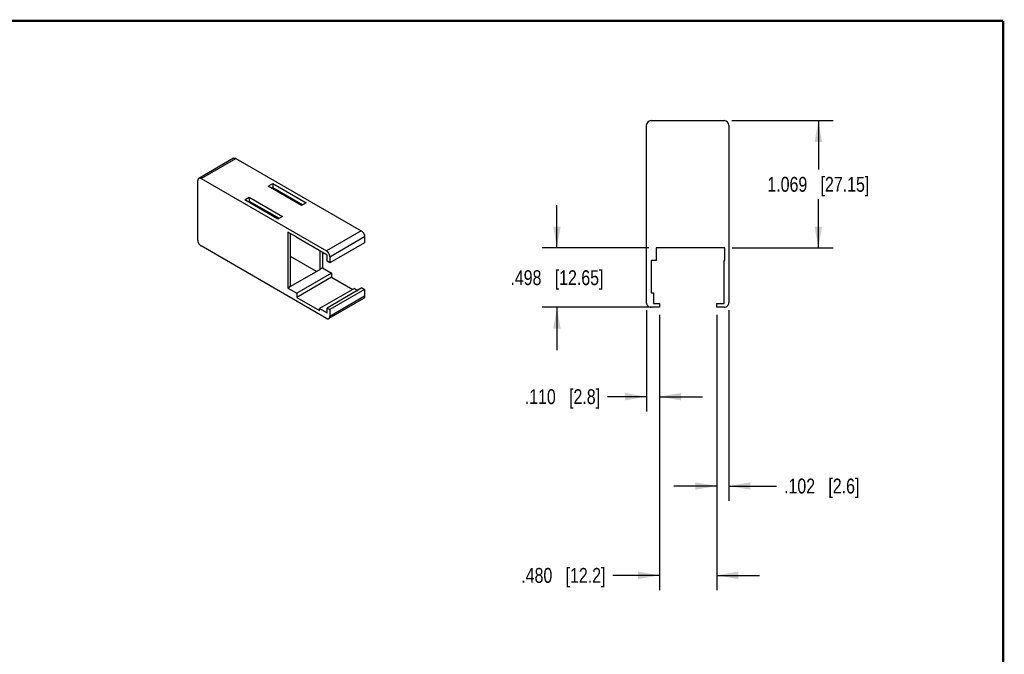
# Model space of a CAD drawing. Header units: inches. Extents: x 0.2 to 16.8, y 0.1 to 10.8.
# Tile 12 of 12: x 8.5 to 16.8, y 5.4 to 10.8. Entities that reach past the tile are written whole.
import ezdxf

# ---------------------------------------------------------------- set-up
doc = ezdxf.new("R2010")
doc.units = ezdxf.units.IN
doc.header["$LTSCALE"] = 0.935
doc.header["$MEASUREMENT"] = 0
doc.layers.get('0').update_dxf_attribs({"linetype": 'CONTINUOUS'})
doc.layers.add('DIMENSIONS', color=7, linetype='CONTINUOUS')
doc.styles.get("Standard").update_dxf_attribs({"font": 'txt', "width": 0.8})
doc.dimstyles.new('DIMSTYLE_1', dxfattribs={"dimtxt": 0.125, "dimasz": 0.18, "dimexe": 0.125, "dimexo": 0.0625, "dimgap": 0.0625, "dimtad": 0, "dimtih": 1, "dimtoh": 1, "dimdec": 3, "dimzin": 4, "dimdsep": 46, "dimtxsty": 'STANDARD', "dimblk": '_FILLED', "dimblk1": '_FILLED', "dimblk2": '_FILLED', "dimcen": 0.09, "dimadec": 0, "dimazin": 0, "dimtp": 0.01, "dimtm": 0.01, "dimtfac": 1, "dimtdec": 3, "dimtofl": 0, "dimtmove": 0, "dimatfit": 3, "dimldrblk": '_FILLED', "dimfxl": 1, "dimtolj": 1, "dimtzin": 4, "dimarcsym": 0})

# ---------------------------------------------------------------- blocks, each defined once
blk = doc.blocks.new('_FILLED')
at = {"color": 0, "linetype": 'BYBLOCK'}
blk.add_solid([(0, 0), (-1, 0.174), (-1, -0.174)], dxfattribs=at)
blk = doc.blocks.new('*D7')
at = {"layer": 'DIMENSIONS', "color": 2, "linetype": 'CONTINUOUS'}
for p, q in [((13.8672, 8.2917), (13.8672, 5.9792)), ((14.3475, 8.2917), (14.3475, 5.9792)), ((13.8672, 6.1042), (13.4766, 6.1042)), ((14.3475, 6.1042), (14.7075, 6.1042))]:
    blk.add_line(p, q, dxfattribs=at)
at = {"layer": 'DIMENSIONS', "color": 2, "linetype": 'CONTINUOUS', "xscale": 0.18, "yscale": 0.18, "zscale": 0.18}
blk.add_blockref('_FILLED', (13.8672, 6.1042), dxfattribs=at)
at = {"layer": 'DIMENSIONS', "color": 2, "linetype": 'CONTINUOUS', "xscale": 0.18, "yscale": 0.18, "zscale": 0.18, "rotation": 180}
blk.add_blockref('_FILLED', (14.3475, 6.1042), dxfattribs=at)
at = {"layer": 'DIMENSIONS', "color": 2, "linetype": 'CONTINUOUS', "insert": (13.4141, 6.1667), "char_height": 0.125, "width": 1.125, "attachment_point": 3, "line_spacing_factor": 0.9}
blk.add_mtext('.480{\\Ftxt.shx;\\W1.000000;\\H0.125000; }[12.2]', dxfattribs=at)
blk = doc.blocks.new('*D8')
at = {"layer": 'DIMENSIONS', "color": 2, "linetype": 'CONTINUOUS'}
for p, q in [((13.007, 8.8522), (13.007, 9.2122)), ((13.7771, 8.8522), (12.882, 8.8522)), ((13.813, 8.3542), (12.882, 8.3542)), ((13.007, 8.3542), (13.007, 7.9942))]:
    blk.add_line(p, q, dxfattribs=at)
at = {"layer": 'DIMENSIONS', "color": 2, "linetype": 'CONTINUOUS', "xscale": 0.18, "yscale": 0.18, "zscale": 0.18}
for p, rotation in [((13.007, 8.8522), 270), ((13.007, 8.3542), 90)]:
    blk.add_blockref('_FILLED', p, dxfattribs=dict(at, rotation=rotation))
at = {"layer": 'DIMENSIONS', "color": 2, "linetype": 'CONTINUOUS', "insert": (13.007, 8.6657), "char_height": 0.125, "width": 1.225, "attachment_point": 2, "line_spacing_factor": 0.9}
blk.add_mtext('.498{\\Ftxt.shx;\\W1.000000;\\H0.125000; }[12.65]', dxfattribs=at)
blk = doc.blocks.new('*D9')
at = {"layer": 'DIMENSIONS', "color": 2, "linetype": 'CONTINUOUS'}
for p, q in [((14.473, 9.9211), (15.3249, 9.9211)), ((15.1999, 9.9211), (15.1999, 9.5117)), ((15.1999, 8.8522), (15.1999, 9.2617)), ((14.4769, 8.8522), (15.3249, 8.8522))]:
    blk.add_line(p, q, dxfattribs=at)
at = {"layer": 'DIMENSIONS', "color": 2, "linetype": 'CONTINUOUS', "xscale": 0.18, "yscale": 0.18, "zscale": 0.18}
for p, rotation in [((15.1999, 9.9211), 90), ((15.1999, 8.8522), 270)]:
    blk.add_blockref('_FILLED', p, dxfattribs=dict(at, rotation=rotation))
at = {"layer": 'DIMENSIONS', "color": 2, "linetype": 'CONTINUOUS', "insert": (15.1999, 9.4492), "char_height": 0.125, "width": 1.325, "attachment_point": 2, "line_spacing_factor": 0.9}
blk.add_mtext('1.069{\\Ftxt.shx;\\W1.000000;\\H0.125000; }[27.15]', dxfattribs=at)
blk = doc.blocks.new('*D10')
at = {"layer": 'DIMENSIONS', "color": 2, "linetype": 'CONTINUOUS'}
for p, q in [((13.757, 8.3311), (13.757, 7.4792)), ((13.8672, 8.2917), (13.8672, 7.4792)), ((13.757, 7.6042), (13.4314, 7.6042)), ((13.8672, 7.6042), (14.2272, 7.6042))]:
    blk.add_line(p, q, dxfattribs=at)
at = {"layer": 'DIMENSIONS', "color": 2, "linetype": 'CONTINUOUS', "xscale": 0.18, "yscale": 0.18, "zscale": 0.18}
blk.add_blockref('_FILLED', (13.757, 7.6042), dxfattribs=at)
at = {"layer": 'DIMENSIONS', "color": 2, "linetype": 'CONTINUOUS', "xscale": 0.18, "yscale": 0.18, "zscale": 0.18, "rotation": 180}
blk.add_blockref('_FILLED', (13.8672, 7.6042), dxfattribs=at)
at = {"layer": 'DIMENSIONS', "color": 2, "linetype": 'CONTINUOUS', "insert": (13.3689, 7.6667), "char_height": 0.125, "width": 1.025, "attachment_point": 3, "line_spacing_factor": 0.9}
blk.add_mtext('.110{\\Ftxt.shx;\\W1.000000;\\H0.125000; }[2.8]', dxfattribs=at)
blk = doc.blocks.new('*D11')
at = {"layer": 'DIMENSIONS', "color": 2, "linetype": 'CONTINUOUS'}
for p, q in [((14.3475, 8.2917), (14.3475, 6.7292)), ((14.4499, 8.3311), (14.4499, 6.7292)), ((14.3475, 6.8542), (13.9875, 6.8542)), ((14.4499, 6.8542), (14.8498, 6.8542))]:
    blk.add_line(p, q, dxfattribs=at)
at = {"layer": 'DIMENSIONS', "color": 2, "linetype": 'CONTINUOUS', "xscale": 0.18, "yscale": 0.18, "zscale": 0.18}
blk.add_blockref('_FILLED', (14.3475, 6.8542), dxfattribs=at)
at = {"layer": 'DIMENSIONS', "color": 2, "linetype": 'CONTINUOUS', "xscale": 0.18, "yscale": 0.18, "zscale": 0.18, "rotation": 180}
blk.add_blockref('_FILLED', (14.4499, 6.8542), dxfattribs=at)
at = {"layer": 'DIMENSIONS', "color": 2, "linetype": 'CONTINUOUS', "insert": (14.9123, 6.9167), "char_height": 0.125, "width": 1.025, "attachment_point": 1, "line_spacing_factor": 0.9}
blk.add_mtext('.102{\\Ftxt.shx;\\W1.000000;\\H0.125000; }[2.6]', dxfattribs=at)

msp = doc.modelspace()

# ---------------------------------------------------------------- linework, layer by layer
at = {"color": 7, "linetype": 'CONTINUOUS'}
for p, q in [((13.7963, 9.9211), (14.4105, 9.9211)), ((13.757, 8.3936), (13.757, 9.8817)), ((14.4499, 9.8817), (14.4499, 8.3936)), ((10.2939, 9.6056), (10.0016, 9.4368)), ((10.0213, 9.4349), (10.3136, 9.6037)), ((10.3136, 9.6037), (11.3659, 8.9961)), ((9.9934, 8.9174), (9.9934, 9.4188)), ((10.0213, 9.4349), (11.0736, 8.8273)), ((10.585, 9.3698), (10.624, 9.3923)), ((10.8634, 9.2091), (10.585, 9.3698)), ((10.6128, 9.3537), (10.624, 9.3602)), ((10.624, 9.3923), (10.624, 9.3602)), ((10.624, 9.3923), (10.9024, 9.2316)), ((10.624, 9.3602), (10.8745, 9.2155)), ((10.3874, 9.2557), (10.4263, 9.2782)), ((10.6657, 9.0949), (10.3874, 9.2557)), ((10.4263, 9.2782), (10.4263, 9.246)), ((10.4263, 9.2782), (10.7047, 9.1174)), ((10.4152, 9.2396), (10.4263, 9.246)), ((10.4263, 9.246), (10.6769, 9.1014)), ((10.9024, 9.2316), (10.8634, 9.2091)), ((10.7047, 9.1174), (10.6657, 9.0949)), ((10.7493, 8.9856), (10.7493, 8.5163)), ((10.8244, 8.9422), (10.7493, 8.9856)), ((10.7715, 8.5292), (10.7715, 8.9728)), ((10.8244, 8.939), (10.8244, 8.9422)), ((11.0792, 8.7919), (10.8244, 8.939)), ((11.3659, 8.9961), (11.0736, 8.8273)), ((11.1014, 8.7791), (11.3937, 8.9479)), ((11.3937, 8.9479), (11.3937, 8.8964)), ((11.0736, 8.2616), (10.0213, 8.8691)), ((11.3937, 8.8964), (11.1014, 8.7277)), ((14.4144, 8.8522), (13.8396, 8.8522)), ((13.8396, 8.8522), (13.8396, 8.7459)), ((14.4144, 8.7459), (14.4144, 8.8522)), ((10.9901, 8.6538), (10.7715, 8.7799)), ((11.0193, 8.8265), (11.0193, 8.6722)), ((11.0416, 8.8136), (11.0416, 8.6851)), ((11.0792, 8.7405), (11.0792, 8.7919)), ((11.1014, 8.7791), (11.1014, 8.7277)), ((11.0416, 8.6851), (11.0193, 8.6722)), ((11.0416, 8.6851), (11.1167, 8.6417)), ((11.1014, 8.7277), (11.0792, 8.7405)), ((13.8396, 8.7459), (13.7963, 8.7459)), ((13.7963, 8.7459), (13.7963, 8.4762)), ((14.4105, 8.7459), (14.4144, 8.7459)), ((14.4105, 8.3857), (14.4105, 8.7459)), ((11.0207, 8.6714), (10.7729, 8.5284)), ((11.1167, 8.6417), (10.8244, 8.4729)), ((11.1167, 8.6063), (10.8244, 8.4376)), ((11.0193, 8.6722), (11.0207, 8.6714)), ((11.1167, 8.6417), (11.1167, 8.6063)), ((11.1167, 8.6063), (11.2935, 8.5043)), ((10.7715, 8.5292), (10.7493, 8.5163)), ((10.7493, 8.5163), (10.8244, 8.4729)), ((10.7729, 8.5284), (10.7715, 8.5292)), ((11.3074, 8.5123), (11.0151, 8.3435)), ((11.3715, 8.5171), (11.0792, 8.3483)), ((11.3074, 8.5123), (11.3353, 8.4962)), ((11.3715, 8.5171), (11.3937, 8.5043)), ((10.8244, 8.4729), (10.8244, 8.4376)), ((10.8244, 8.4376), (11.0151, 8.3275)), ((11.3856, 8.4284), (11.0933, 8.2596)), ((11.3937, 8.5043), (11.1014, 8.3355)), ((11.3937, 8.4464), (11.1014, 8.2776)), ((11.3937, 8.5043), (11.3937, 8.4464)), ((13.7963, 8.4762), (13.816, 8.4762)), ((13.816, 8.4762), (13.816, 8.3857)), ((11.0151, 8.3435), (11.0792, 8.3066)), ((11.0151, 8.3275), (11.0151, 8.3435)), ((11.0792, 8.3483), (11.1014, 8.3355)), ((11.0792, 8.3066), (11.0792, 8.3483)), ((13.8672, 8.3542), (13.7963, 8.3542)), ((13.816, 8.3857), (13.8672, 8.3857)), ((13.8672, 8.3857), (13.8672, 8.3542)), ((14.3475, 8.3857), (14.4105, 8.3857)), ((14.3475, 8.3542), (14.3475, 8.3857)), ((14.4105, 8.3542), (14.3475, 8.3542)), ((11.1014, 8.3355), (11.1014, 8.2776))]:
    msp.add_line(p, q, dxfattribs=at)
at = {"color": 7, "linetype": 'CONTINUOUS', "const_width": 0.02}
for points in [[(16.75, 10.7586), (0.25, 10.7586)], [(16.75, 0.2586), (16.75, 10.7586)]]:
    msp.add_lwpolyline(points, dxfattribs=at)
at = {"color": 7, "linetype": 'CONTINUOUS'}
for centre, start, end in [((13.7963, 9.8817), 90, 180), ((14.4105, 9.8817), 0.00022, 90), ((13.7963, 8.3936), 180, 270.00006), ((14.4105, 8.3936), 270, 0.00022)]:
    msp.add_arc(centre, 0.0394, start, end, dxfattribs=at)
for points, knots in [([(10.2939, 9.6056), (10.2945, 9.606), (10.2959, 9.6066), (10.2981, 9.6072), (10.3005, 9.6075), (10.303, 9.6074), (10.3056, 9.607), (10.3082, 9.6062), (10.3109, 9.6051), (10.3127, 9.6042), (10.3136, 9.6037)], [0, 0, 0, 0, 0.108018, 0.218065, 0.331976, 0.451308, 0.577239, 0.710592, 0.851594, 1, 1, 1, 1]), ([(10.0016, 9.4368), (10.0009, 9.4365), (9.9997, 9.4356), (9.9981, 9.434), (9.9967, 9.4321), (9.9955, 9.4299), (9.9946, 9.4274), (9.9939, 9.4247), (9.9935, 9.4218), (9.9934, 9.4198), (9.9934, 9.4188)], [0, 0, 0, 0, 0.10802, 0.21807, 0.331983, 0.451315, 0.577246, 0.710598, 0.851597, 1, 1, 1, 1]), ([(10.0213, 9.4349), (10.0204, 9.4354), (10.0186, 9.4363), (10.0159, 9.4374), (10.0133, 9.4382), (10.0107, 9.4386), (10.0082, 9.4387), (10.0058, 9.4385), (10.0036, 9.4379), (10.0022, 9.4372), (10.0016, 9.4368)], [0, 0, 0, 0, 0.148406, 0.289408, 0.422761, 0.548692, 0.668024, 0.781935, 0.891982, 1, 1, 1, 1]), ([(11.3659, 8.9961), (11.3668, 8.9955), (11.3687, 8.9944), (11.3723, 8.9916), (11.3767, 8.9875), (11.3807, 8.9828), (11.3836, 8.9786), (11.3856, 8.9753), (11.3874, 8.9719), (11.3896, 8.9673), (11.3917, 8.9615), (11.3931, 8.9557), (11.3936, 8.9511), (11.3937, 8.9489), (11.3937, 8.9479)], [0, 0, 0, 0, 0.055786, 0.114179, 0.23737, 0.366961, 0.433268, 0.500006, 0.566743, 0.63305, 0.762638, 0.885826, 0.944216, 1, 1, 1, 1]), ([(9.9934, 8.9174), (9.9934, 8.9163), (9.9935, 8.9141), (9.9941, 8.9095), (9.9954, 8.9037), (9.9976, 8.8979), (9.9997, 8.8933), (10.0016, 8.8899), (10.0036, 8.8866), (10.0065, 8.8825), (10.0104, 8.8777), (10.0148, 8.8736), (10.0185, 8.8709), (10.0203, 8.8697), (10.0213, 8.8691)], [0, 0, 0, 0, 0.055784, 0.114174, 0.237362, 0.36695, 0.433257, 0.499994, 0.566731, 0.633039, 0.762629, 0.885821, 0.944213, 1, 1, 1, 1]), ([(11.1014, 8.7791), (11.1014, 8.7802), (11.1013, 8.7824), (11.1008, 8.7869), (11.0994, 8.7928), (11.0973, 8.7986), (11.0951, 8.8031), (11.0933, 8.8065), (11.0913, 8.8098), (11.0884, 8.814), (11.0844, 8.8187), (11.08, 8.8228), (11.0764, 8.8256), (11.0745, 8.8268), (11.0736, 8.8273)], [0, 0, 0, 0, 0.055784, 0.114174, 0.237362, 0.36695, 0.433257, 0.499994, 0.566731, 0.633039, 0.76263, 0.885821, 0.944214, 1, 1, 1, 1]), ([(11.3937, 8.4464), (11.3937, 8.4454), (11.3936, 8.4434), (11.3933, 8.4405), (11.3926, 8.4378), (11.3917, 8.4353), (11.3905, 8.4332), (11.3891, 8.4312), (11.3875, 8.4296), (11.3862, 8.4288), (11.3856, 8.4284)], [0, 0, 0, 0, 0.148403, 0.289403, 0.422754, 0.548685, 0.668017, 0.78193, 0.89198, 1, 1, 1, 1]), ([(11.0736, 8.2616), (11.0745, 8.261), (11.0762, 8.2601), (11.0789, 8.259), (11.0816, 8.2582), (11.0842, 8.2578), (11.0867, 8.2577), (11.089, 8.258), (11.0913, 8.2586), (11.0926, 8.2592), (11.0933, 8.2596)], [0, 0, 0, 0, 0.148406, 0.289408, 0.422761, 0.548692, 0.668024, 0.781935, 0.891982, 1, 1, 1, 1]), ([(11.0933, 8.2596), (11.0939, 8.26), (11.0952, 8.2608), (11.0968, 8.2625), (11.0982, 8.2644), (11.0994, 8.2666), (11.1003, 8.269), (11.1009, 8.2717), (11.1013, 8.2746), (11.1014, 8.2766), (11.1014, 8.2776)], [0, 0, 0, 0, 0.10802, 0.21807, 0.331983, 0.451315, 0.577246, 0.710597, 0.851597, 1, 1, 1, 1])]:
    msp.add_open_spline(points, degree=3, knots=knots, dxfattribs=at)

# ---------------------------------------------------------------- dimensions: what is measured, and where the dimension line sits
at = {"layer": 'DIMENSIONS', "color": 2, "linetype": 'CONTINUOUS'}
for base, p1, p2, angle, picture, middle in [((15.1999, 9.9211), (14.4144, 8.8522), (14.4105, 9.9211), 90, '*D9', (15.1999, 9.3867)), ((13.007, 8.8522), (13.8755, 8.3542), (13.8396, 8.8522), 90, '*D8', (13.007, 8.6032)), ((13.757, 7.6042), (13.8672, 8.3542), (13.757, 8.3936), 180, '*D10', (12.8564, 7.6042))]:
    dim = msp.add_linear_dim(base=base, p1=p1, p2=p2, angle=angle, dimstyle='DIMSTYLE_1', dxfattribs=at)
    dim.commit()
    dim.dimension.update_dxf_attribs({"geometry": picture, "text_midpoint": middle, "dimtype": 160})
for base, p1, p2, picture, middle in [((14.3475, 6.1042), (13.8672, 8.3542), (14.3475, 8.3542), '*D7', (12.8516, 6.1042)), ((14.4499, 6.8542), (14.3475, 8.3542), (14.4499, 8.3936), '*D11', (15.4248, 6.8542))]:
    dim = msp.add_linear_dim(base=base, p1=p1, p2=p2, dimstyle='DIMSTYLE_1', dxfattribs=at)
    dim.commit()
    dim.dimension.update_dxf_attribs({"geometry": picture, "text_midpoint": middle, "dimtype": 160})

doc.saveas('drawing.dxf')
